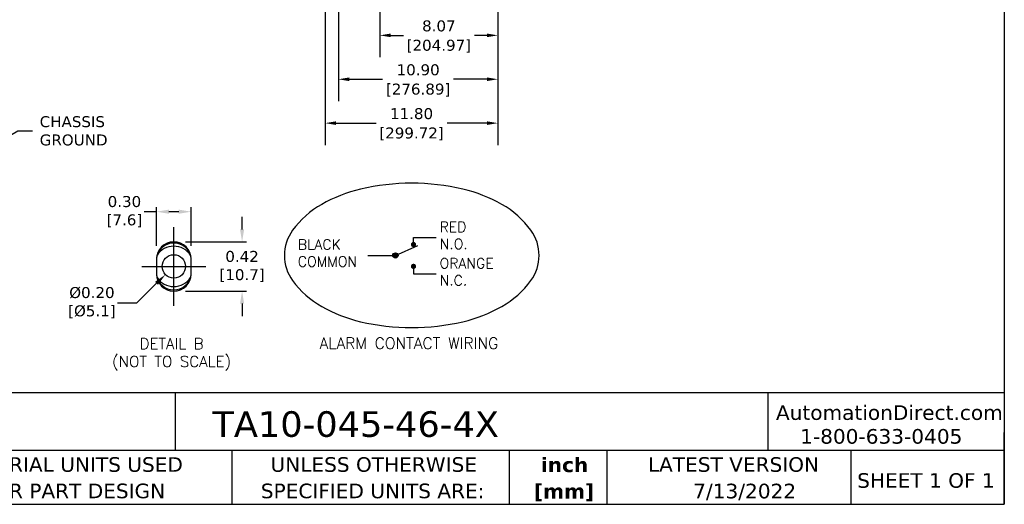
# Model space of a CAD drawing. Header units: inches. Extents: x -1 to 128, y 3 to 101.
# Tile 13 of 17: x 60 to 128, y 3 to 36. Entities that reach past the tile are written whole.
import ezdxf
from ezdxf import colors
from ezdxf.entities.mleader import LeaderData, LeaderLine
from ezdxf.enums import TextEntityAlignment as Align
from ezdxf.math import Vec2, Vec3

# ---------------------------------------------------------------- set-up
doc = ezdxf.new("R2010")
doc.units = ezdxf.units.IN
doc.header["$LTSCALE"] = 12
doc.header["$MEASUREMENT"] = 0
doc.header["$PDSIZE"] = -1
doc.linetypes.add('SLD-Center', pattern=[0.75, 0.6, -0.05, 0.05, -0.05])
doc.linetypes.add('SLD-Solid', pattern=[0])
doc.layers.add('CENTER', color=40, linetype='SLD-Center')
for name, color, linetype, lineweight in [('DIMENSIONS', 140, 'SLD-Solid', 25), ('DIMENSIONS @ 1', 140, 'SLD-Solid', 25), ('TEXT', 140, 'SLD-Solid', 25)]:
    doc.layers.add(name, color=color, linetype=linetype, lineweight=lineweight)
doc.styles.add('ROMANS', font='romans.shx')
doc.styles.add('SLDTEXTSTYLE0', font='verdana.ttf')
doc.styles.add('SLDTEXTSTYLE2', font='verdanab.ttf')
doc.styles.get("Standard").update_dxf_attribs({"font": 'verdana.ttf'})
doc.dimstyles.get("Standard").update_dxf_attribs({"dimtxt": 0.18, "dimasz": 0.18, "dimexe": 0.18, "dimexo": 0.0625, "dimgap": 0.09, "dimtad": 0, "dimtih": 1, "dimtoh": 1, "dimdec": 4, "dimzin": 0, "dimdsep": 46, "dimtxsty": 'Standard', "dimcen": 0.09, "dimadec": 0, "dimazin": 0, "dimtfac": 1, "dimtdec": 4, "dimtofl": 0, "dimtmove": 0, "dimatfit": 3, "dimfxl": 0, "dimtolj": 1, "dimtzin": 0, "dimarcsym": 0})

# ---------------------------------------------------------------- blocks, each defined once
blk = doc.blocks.new('SW_NOTE_0_2')
at = {"layer": 'TEXT', "color": 0, "char_height": 1, "attachment_point": 2, "style": 'SLDTEXTSTYLE2'}
for s, insert in [('inch', (1.5, 1.27)), ('[mm]', (1.466, -0.536))]:
    blk.add_mtext(s, dxfattribs=dict(at, insert=insert))
blk = doc.blocks.new('SW_NOTE_0_3')
at = {"layer": 'TEXT', "color": 0, "char_height": 1, "attachment_point": 1, "style": 'SLDTEXTSTYLE0'}
for s, insert in [('UNLESS OTHERWISE ', (0, 1.27)), ('SPECIFIED UNITS ARE:', (-0.664, -0.536))]:
    blk.add_mtext(s, dxfattribs=dict(at, insert=insert))
blk = doc.blocks.new('SW_NOTE_0_7')
at = {"layer": 'TEXT', "color": 0, "char_height": 1, "attachment_point": 1, "style": 'SLDTEXTSTYLE0'}
for s, insert in [('IMPERIAL UNITS USED ', (0, 1.27)), ('FOR PART DESIGN', (1.407, -0.536))]:
    blk.add_mtext(s, dxfattribs=dict(at, insert=insert))
blk = doc.blocks.new('*D105')
at = {"layer": 'Defpoints', "color": 0}
for p in [(69.63, 23.08), (69.63, 20.239), (71.996, 20.239)]:
    blk.add_point(p, dxfattribs=at)
at = {"layer": 'DIMENSIONS'}
for p, q in [((69.63, 23.08), (68.78, 23.08)), ((71.146, 23.08), (70.48, 23.08))]:
    blk.add_line(p, q, dxfattribs=at)
at = {"layer": 'DIMENSIONS', "color": 0, "lineweight": -2}
for p, q in [((69.63, 20.739), (69.63, 23.38)), ((71.996, 20.739), (71.996, 23.38))]:
    blk.add_line(p, q, dxfattribs=at)
at = {"layer": 'DIMENSIONS'}
for points in [[(70.48, 23.221), (70.48, 22.938), (69.63, 23.08)], [(71.146, 23.221), (71.146, 22.938), (71.996, 23.08)]]:
    blk.add_solid(points, dxfattribs=at)
at = {"layer": 'DIMENSIONS', "insert": (67.439, 23.08), "char_height": 0.75, "attachment_point": 5}
blk.add_mtext('\\A1;0.30\\P[7.6]', dxfattribs=at)
blk = doc.blocks.new('*D106')
at = {"layer": 'Defpoints', "color": 0}
for p in [(71.113, 21.018), (71.113, 17.642), (75.477, 17.642)]:
    blk.add_point(p, dxfattribs=at)
at = {"layer": 'DIMENSIONS'}
for p, q in [((75.477, 21.868), (75.477, 22.718)), ((75.477, 16.792), (75.477, 15.942))]:
    blk.add_line(p, q, dxfattribs=at)
at = {"layer": 'DIMENSIONS', "color": 0, "lineweight": -2}
for p, q in [((71.613, 21.018), (75.777, 21.018)), ((71.613, 17.642), (75.777, 17.642))]:
    blk.add_line(p, q, dxfattribs=at)
at = {"layer": 'DIMENSIONS'}
for points in [[(75.335, 21.868), (75.619, 21.868), (75.477, 21.018)], [(75.335, 16.792), (75.619, 16.792), (75.477, 17.642)]]:
    blk.add_solid(points, dxfattribs=at)
at = {"layer": 'DIMENSIONS', "insert": (75.477, 19.33), "char_height": 0.75, "attachment_point": 5}
blk.add_mtext('\\A1;0.42\\P[10.7]', dxfattribs=at)
blk = doc.blocks.new('*D107')
at = {"layer": 'Defpoints', "color": 0}
for p in [(71.385, 19.896), (70.241, 18.778)]:
    blk.add_point(p, dxfattribs=at)
at = {"layer": 'DIMENSIONS', "color": 0, "lineweight": -2}
for p, q in [((70.723, 19.337), (70.903, 19.337)), ((70.813, 19.247), (70.813, 19.427))]:
    blk.add_line(p, q, dxfattribs=at)
at = {"layer": 'DIMENSIONS'}
for p, q in [((68.277, 16.859), (69.633, 18.184)), ((66.966, 16.859), (68.277, 16.859))]:
    blk.add_line(p, q, dxfattribs=at)
blk.add_solid([(69.534, 18.286), (69.732, 18.083), (70.241, 18.778)], dxfattribs=at)
at = {"layer": 'DIMENSIONS', "insert": (65.218, 16.859), "char_height": 0.75, "attachment_point": 5}
blk.add_mtext('\\A1;%%C0.20\\P[%%C5.1]', dxfattribs=at)
blk = doc.blocks.new('*D156')
at = {"layer": 'Defpoints', "color": 0}
for p in [(84.885, 55.584), (92.954, 48.242), (84.885, 35.134)]:
    blk.add_point(p, dxfattribs=at)
at = {"layer": 'DIMENSIONS', "color": 0, "lineweight": -2}
for p, q in [((84.885, 54.984), (84.885, 33.634)), ((92.954, 47.642), (92.954, 33.634)), ((85.635, 35.134), (86.494, 35.134)), ((92.204, 35.134), (91.345, 35.134))]:
    blk.add_line(p, q, dxfattribs=at)
at = {"layer": 'DIMENSIONS', "color": 0}
for points in [[(85.635, 35.259), (85.635, 35.009), (84.885, 35.134)], [(92.204, 35.259), (92.204, 35.009), (92.954, 35.134)]]:
    blk.add_solid(points, dxfattribs=at)
at = {"layer": 'DIMENSIONS', "color": 0, "char_height": 0.75, "attachment_point": 5}
for s, insert in [('\\A1;8.07', (88.92, 35.776)), ('\\A1;[204.97]', (88.92, 34.393))]:
    blk.add_mtext(s, dxfattribs=dict(at, insert=insert))
blk = doc.blocks.new('*D155')
at = {"layer": 'Defpoints', "color": 0}
for p in [(81.154, 48.242), (92.954, 48.242), (81.154, 29.134)]:
    blk.add_point(p, dxfattribs=at)
at = {"layer": 'DIMENSIONS', "color": 0, "lineweight": -2}
for p, q in [((81.154, 47.642), (81.154, 27.634)), ((92.954, 47.642), (92.954, 27.634)), ((81.904, 29.134), (84.629, 29.134)), ((92.204, 29.134), (89.479, 29.134))]:
    blk.add_line(p, q, dxfattribs=at)
at = {"layer": 'DIMENSIONS', "color": 0}
for points in [[(81.904, 29.259), (81.904, 29.009), (81.154, 29.134)], [(92.204, 29.259), (92.204, 29.009), (92.954, 29.134)]]:
    blk.add_solid(points, dxfattribs=at)
at = {"layer": 'DIMENSIONS', "color": 0, "char_height": 0.75, "attachment_point": 5}
for s, insert in [('\\A1;11.80', (87.054, 29.776)), ('\\A1;[299.72]', (87.054, 28.393))]:
    blk.add_mtext(s, dxfattribs=dict(at, insert=insert))
blk = doc.blocks.new('*D154')
at = {"layer": 'Defpoints', "color": 0}
for p in [(82.053, 48.78), (92.954, 48.242), (82.053, 32.134)]:
    blk.add_point(p, dxfattribs=at)
at = {"layer": 'DIMENSIONS', "color": 0, "lineweight": -2}
for p, q in [((82.053, 48.18), (82.053, 30.634)), ((92.954, 47.642), (92.954, 30.634)), ((82.803, 32.134), (85.079, 32.134)), ((92.204, 32.134), (89.929, 32.134))]:
    blk.add_line(p, q, dxfattribs=at)
at = {"layer": 'DIMENSIONS', "color": 0}
for points in [[(82.803, 32.259), (82.803, 32.009), (82.053, 32.134)], [(92.204, 32.259), (92.204, 32.009), (92.954, 32.134)]]:
    blk.add_solid(points, dxfattribs=at)
at = {"layer": 'DIMENSIONS', "color": 0, "char_height": 0.75, "attachment_point": 5}
for s, insert in [('\\A1;10.90', (87.504, 32.774)), ('\\A1;[276.89]', (87.504, 31.393))]:
    blk.add_mtext(s, dxfattribs=dict(at, insert=insert))

msp = doc.modelspace()

# ---------------------------------------------------------------- hatches: boundary and pattern name
h = msp.add_hatch(color=256)
h.dxf.hatch_style = 1
h.paths.add_polyline_path([(87.00692, 20.83491, 1), (87.36692, 20.83491, 1)])
h = msp.add_hatch(color=256)
h.dxf.hatch_style = 1
h.paths.add_polyline_path([(86.13057, 20.08815, 1), (85.77057, 20.08815, 1)])
h = msp.add_hatch(color=256)
h.dxf.hatch_style = 1
h.paths.add_polyline_path([(87.00692, 19.34138, -1), (87.36692, 19.34138, -1)])

# ---------------------------------------------------------------- linework, layer by layer
for p, q in [((87.19008, 20.9987), (87.19008, 21.32259)), ((87.19008, 21.32259), (88.74197, 21.32259)), ((85.95057, 20.08815), (87.48354, 20.77547)), ((69.62514, 19.82952), (69.62514, 18.82952)), ((72.00114, 18.82952), (72.00114, 19.82952)), ((84.07131, 20.08815), (85.95057, 20.08815)), ((87.18946, 19.15877), (87.18946, 18.83488)), ((87.18946, 18.83488), (88.74135, 18.83488))]:
    msp.add_line(p, q)
for centre, radius in [((85.95057, 20.08815), 0.18), ((70.81314, 19.33739), 0.8)]:
    msp.add_circle(centre, radius)
for centre, radius, start, end in [((70.81314, 19.82952), 1.188, 0, 180), ((70.81314, 19.73739), 1.2, 9.6710397, 170.328959), ((70.81314, 19.33739), 1.376, 33.8630215, 146.1369785), ((70.81314, 18.82952), 1.188, 180, 0), ((70.81314, 18.93739), 1.2, 188.953486, 351.0465166), ((70.81314, 19.33739), 1.376, 213.8630212, 326.1369788)]:
    msp.add_arc(centre, radius, start, end)
at = {"layer": 'CENTER'}
for p, q in [((70.81314, 16.64152), (70.81314, 22.01752)), ((68.62514, 19.33739), (73.00114, 19.33739))]:
    msp.add_line(p, q, dxfattribs=at)
at = {"layer": 'TEXT'}
for p, q in [((127.54934, 101.19662), (127.54934, 3.07211)), ((127.54934, 10.69033), (-1.23908, 10.69033)), ((70.90991, 10.69033), (70.90991, 6.75178)), ((111.38457, 10.69033), (111.38457, 6.75178)), ((127.54934, 3.07211), (127.54934, 7.97833)), ((127.54934, 6.75178), (-1.23908, 6.75178)), ((74.78336, 6.75178), (74.78336, 3.07211)), ((93.7342, 6.75178), (93.7342, 3.07211)), ((100.39227, 6.75178), (100.39227, 3.07211)), ((117.06989, 6.75178), (117.06989, 3.07211)), ((-1.23908, 3.07211), (127.54934, 3.07211))]:
    msp.add_line(p, q, dxfattribs=at)
msp.add_lwpolyline([(87.06813, 25.02551, 0.05776479), (83.57089, 24.62012, 0.07143065), (80.91533, 23.57966, 0.10642267), (78.92728, 21.80736, 0.15898483), (78.36675, 20.08907, 0.15898483), (78.92728, 18.37078, 0.10642267), (80.91533, 16.59848, 0.07143065), (83.57089, 15.55802, 0.05776479), (87.06813, 15.15263, 0.05776479), (90.56538, 15.55802, 0.07143065), (93.22094, 16.59848, 0.10642267), (95.20898, 18.37078, 0.15898483), (95.76952, 20.08907, 0.15898483), (95.20898, 21.80736, 0.10642267), (93.22094, 23.57966, 0.07143065), (90.56538, 24.62012, 0.05776479)], format="xyb", close=True, dxfattribs=at)

# ---------------------------------------------------------------- block references
for name, p in [('SW_NOTE_0_7', (56.27628, 5.02463)), ('SW_NOTE_0_3', (77.41956, 5.02463)), ('SW_NOTE_0_2', (96.0059, 5.00427))]:
    msp.add_blockref(name, p, dxfattribs=at)

# ---------------------------------------------------------------- texts
at = {"layer": 'DIMENSIONS', "style": 'ROMANS'}
for s, p in [('DETAIL B', (70.66429, 13.68308)), ('(NOT TO SCALE)', (70.66429, 12.46137))]:
    msp.add_text(s, height=0.75, dxfattribs=at).set_placement(p, align=Align.CENTER)
at = {"layer": 'TEXT', "style": 'ROMANS'}
for s, width, heights, insert, char_height, attachment_point in [('RED\\PN.O.', 5.4177495, [1.86667], (88.97309, 22.38844), 0.7, 1), ('BLACK\\PCOMMON', 5.4177495, [0], (79.284, 21.18308), 0.7, 1), ('ORANGE\\PN.C.', 5.4177495, [0], (88.97247, 19.90073), 0.7, 1), ('ALARM CONTACT WIRING', 12.5765572, [0], (86.87964, 14.47007), 0.77, 2)]:
    msp.add_mtext_dynamic_manual_height_columns(s, width=width, gutter_width=1.75, heights=heights, dxfattribs=dict(at, insert=insert, char_height=char_height, attachment_point=attachment_point))
at = {"layer": 'TEXT', "style": 'SLDTEXTSTYLE0'}
for s, insert, char_height, attachment_point in [('TA10-045-46-4X', (73.45097, 9.43607), 1.75, 1), ('AutomationDirect.com', (111.94887, 9.84398), 1, 1), ('1-800-633-0405', (113.60082, 8.21901), 1, 1), ('LATEST VERSION', (109.04675, 6.29475), 1, 2), ('SHEET 1 OF 1', (117.49832, 5.20222), 1, 1), ('7/13/2022', (109.8107, 4.48069), 1, 2)]:
    msp.add_mtext(s, dxfattribs=dict(at, insert=insert, char_height=char_height, attachment_point=attachment_point))

# ---------------------------------------------------------------- dimensions: what is measured, and where the dimension line sits
at = {"layer": 'DIMENSIONS'}
for base, p2, picture, middle in [((84.88471, 35.13406), (84.88471, 55.58427), '*D156', (88.9195, 35.13406)), ((82.05331, 32.13406), (82.05331, 48.77975), '*D154', (87.5038, 32.13406)), ((81.15429, 29.13406), (81.15429, 48.24227), '*D155', (87.05429, 29.13406))]:
    dim = msp.add_linear_dim(base=base, p1=(92.95429, 48.24227), p2=p2, dimstyle='Standard', override={"dimtxt": 0.75, "dimasz": 0.75, "dimexe": 1.5, "dimexo": 0.6, "dimgap": 0.25, "dimdec": 2, "dimzin": 1, "dimpost": '\\X', "dimtdec": 2, "dimtzin": 1}, dxfattribs=at)
    dim.commit()
    dim.dimension.update_dxf_attribs({"geometry": picture, "text_midpoint": middle})
at = {"layer": 'DIMENSIONS @ 1'}
dim = msp.add_linear_dim(base=(69.6302, 23.07977), p1=(71.99609, 20.23898), p2=(69.6302, 20.23898), text='0.30\\P[7.6]', dimstyle='Standard', override={"dimscale": 1, "dimtxt": 0.75, "dimasz": 0.85, "dimexe": 0.3, "dimexo": 0.5, "dimgap": 0.15, "dimclrd": 256, "dimclrt": 256, "dimtix": 0, "dimtofl": 0, "dimtmove": 0, "dimatfit": 3, "dimlwd": 65535}, dxfattribs=at)
dim.commit()
dim.dimension.update_dxf_attribs({"geometry": '*D105', "text_midpoint": (67.43871, 23.07977)})
dim = msp.add_linear_dim(base=(75.47704, 17.64152), p1=(71.11314, 21.01752), p2=(71.11314, 17.64152), angle=90, text='0.42\\P[10.7]', dimstyle='Standard', override={"dimscale": 1, "dimtxt": 0.75, "dimasz": 0.85, "dimexe": 0.3, "dimexo": 0.5, "dimgap": 0.15, "dimclrd": 256, "dimclrt": 256, "dimtix": 0, "dimtofl": 0, "dimtmove": 0, "dimatfit": 3, "dimlwd": 65535}, dxfattribs=at)
dim.commit()
dim.dimension.update_dxf_attribs({"geometry": '*D106', "text_midpoint": (75.47704, 19.32952)})
dim = msp.add_diameter_dim_2p(p1=(71.38535, 19.89648), p2=(70.24094, 18.7783), text='%%C0.20\\P[%%C5.1]', dimstyle='Standard', override={"dimscale": 1, "dimtxt": 0.75, "dimasz": 0.85, "dimgap": 0.15, "dimclrd": 256, "dimclrt": 256, "dimtix": 0, "dimtofl": 0, "dimtmove": 0, "dimatfit": 3, "dimlwd": 65535}, dxfattribs=at)
dim.commit()
dim.dimension.update_dxf_attribs({"geometry": '*D107', "text_midpoint": (65.21824, 16.85897), "dimtype": 131})

# ---------------------------------------------------------------- leaders
at = {"layer": 'DIMENSIONS'}
ml = msp.add_multileader_mtext('Standard', dxfattribs=at)
ml.set_content('CHASSIS\\PGROUND', color=256)
ml.set_leader_properties(color=256, linetype='ByLayer', lineweight=-1)
ml.build(insert=Vec2(0, 0))
ml.multileader.update_dxf_attribs({"text_left_attachment_type": 2, "text_right_attachment_type": 2, "dogleg_length": 1, "arrow_head_size": 0.85})
ctx = ml.context
ctx.base_point, ctx.char_height, ctx.arrow_head_size, ctx.landing_gap_size, ctx.plane_origin = Vec3(61.15111, 28.60957), 0.75, 0.85, 0.5, Vec3(57.96266, 27.3007)
ctx.left_attachment, ctx.right_attachment = 2, 2
notes = []
notes.append((ctx, [(0, (1, 1, 0), (60.15111, 28.60957), (1, 0), 1, [(0, [(57.96266, 27.3007)], 0, [])])]))
ctx.mtext.insert, ctx.mtext.flow_direction = Vec3(61.65111, 29.60957), 5
for ctx, leaders in notes:
    for number, flags, end, landing, length, lines in leaders:
        leader = LeaderData()
        leader.index, (leader.has_last_leader_line, leader.has_dogleg_vector, leader.attachment_direction) = number, flags
        leader.last_leader_point, leader.dogleg_vector, leader.dogleg_length = Vec3(end), Vec3(landing), length
        for number, points, colour, breaks in lines:
            line = LeaderLine()
            line.index, line.vertices, line.color, line.breaks = number, Vec3.list(points), colors.encode_raw_color(colour), breaks
            leader.lines.append(line)
        ctx.leaders.append(leader)

doc.saveas('drawing.dxf')
